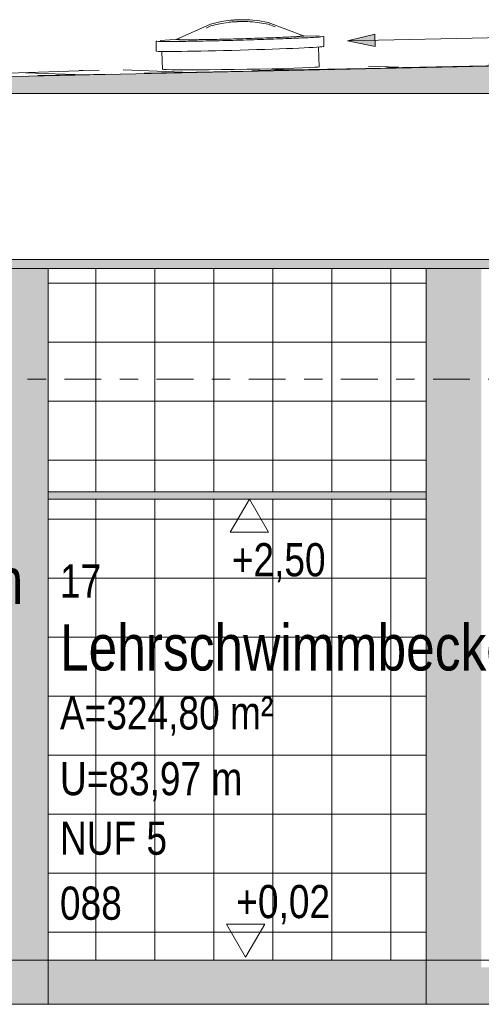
# Model space of a CAD drawing. Header units: metres. Extents: x -34 to 182, y -15 to 869.
# Tile 32 of 46: x 61.5 to 64, y -3.04 to 2.3. Entities that reach past the tile are written whole.
import ezdxf

# ---------------------------------------------------------------- set-up
doc = ezdxf.new("R2010")
doc.units = ezdxf.units.M
doc.linetypes.add('_Ebene_', pattern=[0.4, 0.2, -0.1, 0, -0.1])
for name, color, linetype, lineweight in [('A_Ebenen', 130, 'Continuous', 5), ('A_Fenster', 45, 'Continuous', 5), ('A_Geschossdecken', 7, 'Continuous', 5), ('A_Geschossdecken_Oberflächenschraffur', 7, 'Continuous', 5), ('A_Geschossdecken_Schraffur', 7, 'Continuous', 5), ('A_Hoehenkoten', 124, 'Continuous', 5), ('A_Linien_Feine Linien', 7, 'Continuous', 5), ('A_Raum-Txt', 16, 'Continuous', 5), ('A_Wand', 244, 'Continuous', 5), ('A_Wand_Schraff', 1, 'Continuous', 5), ('A_Wände_Oberflächenschraffur', 244, 'Continuous', 5), ('Neigungskoten', 130, 'Continuous', 5)]:
    doc.layers.add(name, color=color, linetype=linetype, lineweight=lineweight)
doc.styles.add('Arial', font='arial.ttf', dxfattribs={"width": 0.8, "height": 0.1799999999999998})
doc.styles.add('Arial_B', font='txt', dxfattribs={"width": 0.8, "height": 0.25})
pattern_1 = [(0, (108.6305165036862, 18.796), (0, 0.32), []), (90, (108.6305165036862, 18.796), (-0.32, 1.959434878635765e-17), [])]

# ---------------------------------------------------------------- blocks, each defined once
blk = doc.blocks.new('FE Dachkuppel rund - Ø_850 _1000_-8069998-F')
at = {"layer": 'A_Fenster', "color": 250, "lineweight": 9}
for p, q in [((-9.201043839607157, 2.199398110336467), (-9.305373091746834, 2.191267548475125)), ((-9.21818725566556, 2.197159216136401), (-9.218123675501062, 2.194891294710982)), ((-8.441079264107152, 2.215497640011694), (-8.54570016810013, 2.217770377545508)), ((-8.52839451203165, 2.21422212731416), (-8.528458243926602, 2.216495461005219)), ((-8.416820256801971, 2.15960962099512), (-8.418339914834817, 2.213816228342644)), ((-9.327982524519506, 2.188314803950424), (-9.326462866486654, 2.1341081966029)), ((-8.443689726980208, 2.047522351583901), (-8.446735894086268, 2.156179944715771)), ((-9.29640205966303, 2.132359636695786), (-9.293651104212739, 2.034232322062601))]:
    blk.add_line(p, q, dxfattribs=at)
at = {"layer": 'A_Fenster', "color": 250, "lineweight": 9, "flags": 128}
for points in [[(-9.21806941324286, 2.197312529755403), (-9.032281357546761, 2.281050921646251), (-8.975292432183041, 2.294027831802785), (-8.94840607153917, 2.298335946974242), (-8.932794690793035, 2.300318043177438), (-8.922584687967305, 2.301410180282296), (-8.915371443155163, 2.302084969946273), (-8.90999121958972, 2.302536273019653), (-8.905812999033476, 2.302856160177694), (-8.902465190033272, 2.303093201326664), (-8.899714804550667, 2.303275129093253), (-8.897408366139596, 2.303418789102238), (-8.895440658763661, 2.303534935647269), (-8.893737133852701, 2.30363072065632), (-8.892243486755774, 2.303711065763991), (-8.890919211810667, 2.303779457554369), (-8.889733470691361, 2.303838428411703), (-8.88866236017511, 2.303889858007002), (-8.887687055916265, 2.303935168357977), (-8.88679252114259, 2.303975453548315), (-8.88596658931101, 2.304011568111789), (-8.885199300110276, 2.304044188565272), (-8.884482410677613, 2.304073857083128), (-8.883809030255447, 2.304101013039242), (-8.883173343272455, 2.304126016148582), (-8.882570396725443, 2.304149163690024), (-8.881995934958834, 2.304170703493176), (-8.881446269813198, 2.304190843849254), (-8.880918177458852, 2.304209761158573), (-8.880408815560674, 2.304227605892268), (-8.87991565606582, 2.304244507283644), (-8.879436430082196, 2.30426057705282), (-8.878969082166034, 2.304275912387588), (-8.87851173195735, 2.304290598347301), (-8.878062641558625, 2.304304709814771), (-8.877620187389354, 2.304318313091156), (-8.877182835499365, 2.30433146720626), (-8.876749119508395, 2.304344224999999), (-8.876317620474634, 2.304356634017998), (-8.876054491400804, 2.304364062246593)], [(-8.528584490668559, 2.216641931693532), (-8.718772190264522, 2.28984001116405), (-8.776398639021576, 2.299603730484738), (-8.803484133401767, 2.302398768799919), (-8.819182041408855, 2.303503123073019), (-8.829437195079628, 2.304021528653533), (-8.8366769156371, 2.304291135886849), (-8.842073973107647, 2.304440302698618), (-8.84626355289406, 2.304525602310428), (-8.849619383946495, 2.3045747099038), (-8.852375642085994, 2.304602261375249), (-8.854686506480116, 2.304616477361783), (-8.856657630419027, 2.304622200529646), (-8.858363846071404, 2.304622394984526), (-8.859859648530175, 2.304618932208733), (-8.861185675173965, 2.30461302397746), (-8.86237285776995, 2.304605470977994), (-8.863445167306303, 2.304596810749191), (-8.864421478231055, 2.304587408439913), (-8.86531686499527, 2.304577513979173), (-8.866143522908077, 2.304567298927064), (-8.866911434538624, 2.304556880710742), (-8.867628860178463, 2.304546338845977), (-8.868302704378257, 2.304535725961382), (-8.868938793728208, 2.304525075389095), (-8.869542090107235, 2.304514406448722), (-8.870116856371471, 2.30450372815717), (-8.87066678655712, 2.304493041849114), (-8.871195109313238, 2.304482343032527), (-8.871704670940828, 2.304471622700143), (-8.872198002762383, 2.304460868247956), (-8.872677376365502, 2.304450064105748), (-8.873144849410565, 2.304439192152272), (-8.873602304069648, 2.304428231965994), (-8.874051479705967, 2.304417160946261), (-8.874494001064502, 2.304405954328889), (-8.874931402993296, 2.304394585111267), (-8.875365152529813, 2.30438302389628), (-8.875796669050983, 2.304371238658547), (-8.876054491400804, 2.304364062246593)], [(-9.056797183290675, 2.2591989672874), (-9.030854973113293, 2.271070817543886), (-8.974011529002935, 2.284096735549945), (-8.947300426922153, 2.288393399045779), (-8.931823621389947, 2.290363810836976), (-8.921714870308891, 2.291447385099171), (-8.914579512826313, 2.292116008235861), (-8.909260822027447, 2.292562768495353), (-8.905132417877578, 2.292879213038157), (-8.901825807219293, 2.293113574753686), (-8.899110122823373, 2.293293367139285), (-8.896833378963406, 2.293435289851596), (-8.894891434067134, 2.293549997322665), (-8.893210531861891, 2.29364457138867), (-8.891736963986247, 2.293723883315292), (-8.890430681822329, 2.293791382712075), (-8.889261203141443, 2.2938495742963), (-8.888204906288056, 2.293900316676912), (-8.887243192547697, 2.293945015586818), (-8.886361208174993, 2.293984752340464), (-8.885546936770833, 2.294020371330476), (-8.884790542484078, 2.294052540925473), (-8.884083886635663, 2.29408179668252), (-8.883420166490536, 2.294108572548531), (-8.882793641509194, 2.294133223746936), (-8.882199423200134, 2.294156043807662), (-8.88163331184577, 2.294177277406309), (-8.881091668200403, 2.294197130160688), (-8.88057131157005, 2.294215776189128), (-8.880069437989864, 2.294233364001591), (-8.879583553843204, 2.294250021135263), (-8.879111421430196, 2.294265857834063), (-8.87865101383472, 2.29428096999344), (-8.878200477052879, 2.29429544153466), (-8.877758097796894, 2.294309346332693), (-8.877322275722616, 2.294322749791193), (-8.876891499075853, 2.294335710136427), (-8.876464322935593, 2.294348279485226), (-8.876039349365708, 2.294360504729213), (-8.87577429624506, 2.294367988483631)], [(-8.681941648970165, 2.265039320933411), (-8.719637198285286, 2.279795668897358), (-8.777121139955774, 2.289616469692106), (-8.80403100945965, 2.292409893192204), (-8.819593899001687, 2.293510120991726), (-8.829747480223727, 2.294025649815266), (-8.83690909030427, 2.294293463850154), (-8.842244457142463, 2.294441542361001), (-8.84638410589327, 2.294526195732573), (-8.849698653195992, 2.294574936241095), (-8.852420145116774, 2.294602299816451), (-8.854701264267, 2.294616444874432), (-8.856646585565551, 2.294622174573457), (-8.858330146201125, 2.29462242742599), (-8.859805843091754, 2.294619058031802), (-8.861113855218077, 2.294613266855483), (-8.86228475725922, 2.294605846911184), (-8.863342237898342, 2.29459733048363), (-8.864304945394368, 2.294588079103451), (-8.86518777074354, 2.294578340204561), (-8.866002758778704, 2.294568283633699), (-8.86675976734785, 2.294558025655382), (-8.867466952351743, 2.29454764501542), (-8.868131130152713, 2.294537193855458), (-8.868758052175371, 2.294526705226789), (-8.869352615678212, 2.29451619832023), (-8.869919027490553, 2.294505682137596), (-8.870460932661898, 2.294495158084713), (-8.870981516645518, 2.294484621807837), (-8.871483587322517, 2.294474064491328), (-8.871969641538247, 2.294463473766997), (-8.872441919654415, 2.294452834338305), (-8.8729024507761, 2.294442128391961), (-8.87335309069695, 2.29443133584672), (-8.873795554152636, 2.294420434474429), (-8.874231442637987, 2.294409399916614), (-8.874662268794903, 2.294398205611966), (-8.875089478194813, 2.294386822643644), (-8.875514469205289, 2.294375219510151), (-8.87577429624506, 2.294367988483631)]]:
    blk.add_lwpolyline(points, dxfattribs=at)
at = {"layer": 'A_Fenster', "color": 250, "lineweight": 9}
for centre, major_axis, ratio, start_param, end_param in [((-8.873322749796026, 2.206827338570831), (0.3448645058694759, 0.009668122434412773), 0.01633874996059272, 3.170844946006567, 3.418545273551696), ((-8.873322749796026, 2.20682733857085), (0.3448645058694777, 0.009668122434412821), 0.01633874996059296, 3.170844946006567, 3.418545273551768), ((-8.873322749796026, 2.206827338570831), (0.3448645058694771, 0.009668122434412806), 0.01633874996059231, 3.41854539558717, 3.603344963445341), ((-8.873322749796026, 2.20682733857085), (0.3448645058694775, 0.009668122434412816), 0.01633874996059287, 3.418545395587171, 3.603344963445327), ((-8.873322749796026, 2.206827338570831), (0.3448645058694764, 0.009668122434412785), 0.01633874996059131, 3.603344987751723, 3.788144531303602), ((-8.873322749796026, 2.20682733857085), (0.344864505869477, 0.009668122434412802), 0.01633874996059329, 3.603344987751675, 3.788144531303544), ((-8.873322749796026, 2.206827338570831), (0.3448645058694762, 0.009668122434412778), 0.01633874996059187, 3.788144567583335, 3.97294407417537), ((-8.873322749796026, 2.20682733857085), (0.3448645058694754, 0.009668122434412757), 0.01633874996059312, 3.788144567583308, 3.972944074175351), ((-8.873322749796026, 2.206827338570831), (0.3448645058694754, 0.009668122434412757), 0.01633874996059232, 3.972944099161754, 4.157743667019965), ((-8.873322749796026, 2.20682733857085), (0.3448645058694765, 0.00966812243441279), 0.01633874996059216, 3.972944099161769, 4.157743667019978), ((-8.87316121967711, 2.201065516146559), (0.4548213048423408, 0.01275071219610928), 0.01633874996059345, 4.216101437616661, 4.546795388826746), ((-8.873322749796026, 2.206827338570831), (0.3448645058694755, 0.00966812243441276), 0.01633874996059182, 4.157743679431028, 4.342543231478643), ((-8.873322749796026, 2.20682733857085), (0.3448645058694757, 0.009668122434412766), 0.01633874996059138, 4.157743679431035, 4.342543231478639), ((-8.873322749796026, 2.206827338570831), (0.3448645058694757, 0.009668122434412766), 0.01633874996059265, 4.342543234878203, 4.527342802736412), ((-8.873322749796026, 2.20682733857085), (0.3448645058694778, 0.009668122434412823), 0.01633874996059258, 4.342543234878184, 4.527342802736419), ((-8.87316121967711, 2.201065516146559), (0.4548213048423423, 0.01275071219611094), 0.01633874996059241, 4.546795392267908, 4.712142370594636), ((-8.873322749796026, 2.206827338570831), (0.3448645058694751, 0.009668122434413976), 0.01633874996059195, 4.527342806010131, 4.712142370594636), ((-8.873322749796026, 2.20682733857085), (0.344864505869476, 0.009668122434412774), 0.01633874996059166, 4.527342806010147, 4.712142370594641), ((-8.873322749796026, 2.206827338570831), (0.344864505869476, 0.009668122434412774), 0.01633874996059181, 4.712142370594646, 4.896941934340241), ((-8.873322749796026, 2.20682733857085), (0.3448645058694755, 0.00966812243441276), 0.01633874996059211, 4.712142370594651, 4.896941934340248), ((-8.87316121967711, 2.201065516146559), (0.454821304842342, 0.01275071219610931), 0.0163387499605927, 4.712142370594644, 4.877489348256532), ((-8.873322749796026, 2.206827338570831), (0.3448645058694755, 0.00966812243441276), 0.01633874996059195, 4.896941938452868, 5.266541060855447), ((-8.873322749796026, 2.20682733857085), (0.3448645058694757, 0.009668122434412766), 0.01633874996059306, 4.896941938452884, 5.266541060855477), ((-8.87316121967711, 2.201065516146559), (0.4548213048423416, 0.0127507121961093), 0.01633874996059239, 4.87748935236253, 5.208183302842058), ((-8.873322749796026, 2.206827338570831), (0.3448645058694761, 0.009668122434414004), 0.01633874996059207, 5.266541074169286, 5.451340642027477), ((-8.873322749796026, 2.20682733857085), (0.3448645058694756, 0.009668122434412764), 0.01633874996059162, 5.266541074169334, 5.451340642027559), ((-8.87316121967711, 2.201065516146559), (0.4548213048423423, 0.01275071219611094), 0.01633874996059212, 5.208183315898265, 5.373530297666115), ((-8.873322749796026, 2.206827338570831), (0.3448645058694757, 0.009668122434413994), 0.01633874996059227, 5.451340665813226, 5.63614017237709), ((-8.873322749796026, 2.20682733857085), (0.3448645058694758, 0.009668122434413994), 0.01633874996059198, 5.451340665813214, 5.636140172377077), ((-8.873322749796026, 2.206827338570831), (0.3448645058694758, 0.009668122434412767), 0.01633874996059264, 5.63614020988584, 5.820939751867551), ((-8.873322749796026, 2.20682733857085), (0.3448645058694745, 0.009668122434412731), 0.01633874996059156, 5.636140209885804, 5.820939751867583), ((-8.87316121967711, 2.201065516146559), (0.4548213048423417, 0.0127507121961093), 0.01633874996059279, 5.373530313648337, 5.538877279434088), ((-8.873322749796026, 2.206827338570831), (0.3448645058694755, 0.00966812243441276), 0.0163387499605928, 5.820939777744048, 6.005739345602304), ((-8.873322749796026, 2.20682733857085), (0.344864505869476, 0.009668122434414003), 0.01633874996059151, 5.820939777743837, 6.005739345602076), ((-8.873322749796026, 2.206827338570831), (0.3448645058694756, 0.009668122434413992), 0.01633874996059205, 6.005739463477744, 6.253933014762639), ((-8.873322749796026, 2.20682733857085), (0.3448645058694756, 0.009668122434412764), 0.01633874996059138, 6.005739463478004, 6.253933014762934), ((-8.87316121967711, 2.201065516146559), (0.454821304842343, 0.01275071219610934), 0.01633874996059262, 5.538877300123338, 5.704224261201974), ((-8.87316121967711, 2.201065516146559), (0.4548213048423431, 0.01275071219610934), 0.0163387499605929, 5.704224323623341, 5.869571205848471), ((-8.87316121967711, 2.201065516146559), (0.4548213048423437, 0.01275071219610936), 0.01633874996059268, 5.86957124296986, 6.034918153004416), ((-8.87316121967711, 2.201065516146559), (0.4548213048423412, 0.01275071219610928), 0.01633874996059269, 6.034918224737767, 6.260799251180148), ((-8.87316121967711, 2.201065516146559), (0.4548213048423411, 0.0127507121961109), 0.01633874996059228, 3.163978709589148, 3.389366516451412), ((-8.871641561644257, 2.146858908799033), (0.454821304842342, 0.01275071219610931), 0.01633874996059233, 3.165927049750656, 4.712142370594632), ((-8.87316121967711, 2.201065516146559), (0.4548213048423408, 0.01275071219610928), 0.01633874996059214, 3.389366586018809, 3.554713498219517), ((-8.87316121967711, 2.201065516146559), (0.4548213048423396, 0.01275071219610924), 0.01633874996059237, 3.554713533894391, 3.720060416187), ((-8.87316121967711, 2.201065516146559), (0.4548213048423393, 0.01275071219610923), 0.01633874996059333, 3.720060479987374, 3.885407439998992), ((-8.87316121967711, 2.201065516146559), (0.4548213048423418, 0.0127507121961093), 0.0163387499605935, 3.885407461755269, 4.050754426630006), ((-8.87316121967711, 2.201065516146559), (0.4548213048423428, 0.01275071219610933), 0.01633874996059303, 4.050754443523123, 4.216101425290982), ((-8.871641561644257, 2.146858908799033), (0.45482130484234, 0.01275071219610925), 0.01633874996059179, 4.712142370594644, 6.258850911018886)]:
    blk.add_ellipse(centre, major_axis=major_axis, ratio=ratio, start_param=start_param, end_param=end_param, dxfattribs=at)
blk = doc.blocks.new('Höhenkoten - leer-6237472-F')
at = {"layer": 'A_Hoehenkoten'}
for p, q in [((-23.59851613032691, -6.765100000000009), (-23.80636222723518, -6.765100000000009)), ((-23.70243917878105, -6.945100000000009), (-23.80636222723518, -6.765100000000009)), ((-23.70243917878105, -6.945100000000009), (-23.59851613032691, -6.765100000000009))]:
    blk.add_line(p, q, dxfattribs=at)

msp = doc.modelspace()

# ---------------------------------------------------------------- hatches: boundary and pattern name
at = {"layer": 'A_Geschossdecken_Oberflächenschraffur'}
h = msp.add_hatch(dxfattribs=at)
h.set_pattern_fill('FP_64', color=9, style=0, pattern_type=2)
h.set_pattern_definition([(181.014, (61.23151650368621, 1.98), (-0.5888546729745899, -0.01342289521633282), [])])
h.paths.add_polyline_path([(59.90217254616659, 1.963361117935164), (68.45787319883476, 2.149474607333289), (68.45778795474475, 2.152806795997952), (62.73099987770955, 2.027816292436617), (61.26923445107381, 1.994353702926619), (60.66310168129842, 1.981034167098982), (59.89262303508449, 1.964281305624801), (59.89694984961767, 1.963864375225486)], flags=0)
h.paths.add_polyline_path([(59.90217254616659, 1.965249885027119), (59.90217254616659, 1.965252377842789), (59.9453042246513, 1.966202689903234)], flags=0)
h.paths.add_polyline_path([(61.1905502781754, 1.993685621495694), (61.1905502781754, 1.993688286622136), (61.20018441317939, 1.993901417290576)], flags=0)
h.paths.add_polyline_path([(61.1834275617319, 1.993529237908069), (61.18342806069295, 1.993531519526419), (61.1905502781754, 1.993685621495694)], flags=0)
h.paths.add_polyline_path([(61.30375446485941, 1.995880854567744), (61.30375446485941, 1.995884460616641), (61.31467935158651, 1.996124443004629)], flags=0)
h.paths.add_polyline_path([(69.30767080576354, 2.168262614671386), (69.75420461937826, 2.180838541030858), (69.30759597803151, 2.171181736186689), (69.30767031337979, 2.168275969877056)], flags=0)
h = msp.add_hatch(dxfattribs=at)
h.set_pattern_fill('FP_38', color=9, style=0, pattern_type=2)
h.set_pattern_definition([(177.949, (65.3195165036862, 2.085), (-0.588840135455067, -0.01293425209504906), [])])
h.paths.add_polyline_path([(59.88620259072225, 1.964899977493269), (60.55133983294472, 1.980607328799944), (60.47609206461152, 1.98144910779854), (60.4705006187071, 1.983408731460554), (60.47049298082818, 1.983681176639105), (59.901471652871, 1.965390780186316)], flags=0)
h.paths.add_polyline_path([(60.86921942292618, 1.986640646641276), (64.93763126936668, 2.077586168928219), (63.1149962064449, 2.048049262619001), (63.06570668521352, 2.044752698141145), (62.92833130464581, 2.039910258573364), (62.72720630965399, 2.035528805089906), (62.52146308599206, 2.032976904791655), (62.34153779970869, 2.032998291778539), (62.27662658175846, 2.034944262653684), (62.27187557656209, 2.035914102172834), (61.86977539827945, 2.028659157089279), (61.32009272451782, 2.009869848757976), (61.3193511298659, 2.006013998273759), (61.31049331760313, 2.004535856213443), (61.26095625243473, 2.001035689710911), (61.12387647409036, 1.994851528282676), (60.87217006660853, 1.986723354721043)], flags=0)
h.paths.add_polyline_path([(61.26931816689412, 1.997372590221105), (61.26931816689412, 1.997375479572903), (61.27430739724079, 1.997480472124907)], flags=0)
h.paths.add_polyline_path([(61.31470841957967, 1.998354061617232), (61.31470841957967, 1.998356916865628), (61.31899652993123, 1.998446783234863)], flags=0)
h.paths.add_polyline_path([(61.43062808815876, 2.000860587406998), (61.43062808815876, 2.000863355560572), (61.45577539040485, 2.001404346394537)], flags=0)
h.paths.add_polyline_path([(61.9284703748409, 2.011625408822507), (61.9284703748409, 2.011627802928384), (61.98297958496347, 2.012806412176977)], flags=0)
h = msp.add_hatch(dxfattribs=at)
h.set_pattern_fill('FP_37', color=9, style=0, pattern_type=2)
h.set_pattern_definition([(179.575, (61.4925165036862, 2.085), (-0.4631207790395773, -0.01456516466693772), [])])
h.paths.add_polyline_path([(59.88620259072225, 1.964899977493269), (60.47049174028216, 1.983725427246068), (60.46976637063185, 2.009599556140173), (60.13909761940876, 2.004851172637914), (59.88749181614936, 1.965103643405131)], flags=0)
h.paths.add_polyline_path([(61.32006133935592, 2.010989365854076), (61.86977539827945, 2.029702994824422), (61.31978655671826, 2.020790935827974), (61.31999006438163, 2.013531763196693)], flags=0)
at = {"layer": 'A_Geschossdecken_Schraffur', "lineweight": 9}
h = msp.add_hatch(color=253, dxfattribs=at)
h.paths.add_polyline_path([(42.92568523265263, 0.9548999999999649), (70.74032865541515, 0.9548999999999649), (70.74032865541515, 2.204899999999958), (68.66202659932, 2.1527704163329), (59.90217309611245, 1.963361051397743), (45.79478088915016, 2.160049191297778), (42.92568523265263, 2.204899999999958), (42.92568523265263, 1.229837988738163)], flags=0)
h.paths.add_polyline_path([(63.00181726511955, 1.004899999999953), (43.32739056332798, 1.004899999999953), (43.32739056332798, 1.904899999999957), (70.63757372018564, 1.904899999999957), (70.63757372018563, 1.004899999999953), (64.81308425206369, 1.004899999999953)], flags=0)
msp.add_hatch(color=253, dxfattribs=at).paths.add_polyline_path([(61.65046172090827, -0.2951000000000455), (63.70154010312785, -0.2951000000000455), (63.70154010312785, -0.255100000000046), (61.65046172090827, -0.255100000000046)], flags=0)
h = msp.add_hatch(color=253, dxfattribs=at)
h.paths.add_polyline_path([(70.53682787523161, -3.035100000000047), (70.53682789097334, -2.775100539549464), (69.85135334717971, -2.795100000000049), (67.32947508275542, -2.795100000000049), (67.32947508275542, -3.035100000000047), (70.24688521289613, -3.035100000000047)], flags=0)
h.paths.add_polyline_path([(61.65046172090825, -3.035100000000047), (63.70154010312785, -3.035100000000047), (63.70154010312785, -2.795100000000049), (61.65046172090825, -2.795100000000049)], flags=0)
h = msp.add_hatch(color=253, dxfattribs=at)
h.paths.add_polyline_path([(57.88618428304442, -3.035100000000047), (61.65046172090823, -3.035100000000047), (61.65046172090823, -2.79510000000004), (61.42778814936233, -2.79510000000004), (61.42778814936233, -2.815100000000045), (60.37320060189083, -2.815100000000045), (60.37320060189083, -2.79510000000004), (57.88618428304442, -2.79510000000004)], flags=0)
h.paths.add_polyline_path([(67.32947508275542, -3.035100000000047), (67.32947508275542, -2.79510000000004), (67.044463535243, -2.79510000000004), (67.044463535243, -2.83510000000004), (64.00154286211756, -2.83510000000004), (64.00154286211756, -2.79510000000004), (63.70154010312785, -2.79510000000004), (63.70154010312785, -3.035100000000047), (66.62435123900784, -3.035100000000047)], flags=0)
at = {"layer": 'A_Wand_Schraff', "lineweight": 9}
for points in [[(61.65046172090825, -2.79510000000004), (61.65046172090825, 0.9548999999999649), (61.43545971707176, 0.9548999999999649), (61.43545971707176, -2.79510000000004)], [(64.00154286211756, -2.79510000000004), (64.00154286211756, 0.9548999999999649), (63.70154010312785, 0.9548999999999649), (63.70154010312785, -2.79510000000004)]]:
    msp.add_hatch(color=253, dxfattribs=at).paths.add_polyline_path(points, flags=0)
at = {"layer": 'A_Wände_Oberflächenschraffur'}
h = msp.add_hatch(dxfattribs=at)
h.set_pattern_fill('FP_52', color=133, style=0, pattern_type=2)
h.set_pattern_definition(pattern_1)
h.paths.add_polyline_path([(61.65046172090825, -2.79510000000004), (63.70154010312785, -2.79510000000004), (63.70154010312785, -0.2951000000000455), (61.65046172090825, -0.2951000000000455), (61.65046172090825, -1.645835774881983)], flags=0)
h.paths.add_polyline_path([(63.70154010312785, -0.255100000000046), (63.70154010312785, 0.9548999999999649), (61.65046172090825, 0.9548999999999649), (61.65046172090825, -0.255100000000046), (63.00181726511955, -0.255100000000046)], flags=0)
h = msp.add_hatch(dxfattribs=at)
h.set_pattern_fill('FP_52', color=133, style=0, pattern_type=2)
h.set_pattern_definition(pattern_1)
h.paths.add_polyline_path([(61.65046172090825, -2.79510000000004), (63.70154010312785, -2.79510000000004), (63.70154010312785, -0.2951000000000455), (61.65046172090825, -0.2951000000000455), (61.65046172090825, -1.645835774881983)], flags=0)
h.paths.add_polyline_path([(63.70154010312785, -0.255100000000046), (63.70154010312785, 0.9548999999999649), (61.65046172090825, 0.9548999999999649), (61.65046172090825, -0.255100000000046), (63.00181726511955, -0.255100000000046)], flags=0)
at = {"layer": 'Neigungskoten'}
msp.add_hatch(color=256, dxfattribs=at).paths.add_polyline_path([(63.27464408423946, 2.189876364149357), (63.42534269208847, 2.159946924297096), (63.42387213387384, 2.226439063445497)], flags=0)

# ---------------------------------------------------------------- linework, layer by layer
at = {"layer": 'A_Ebenen', "color": 170, "linetype": '_Ebene_', "lineweight": 9}
for p, q in [((98.1568954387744, 0.9548999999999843), (38.73953845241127, 0.9548999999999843)), ((38.73953845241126, 0.3548999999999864), (98.15689543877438, 0.3548999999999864)), ((98.1568954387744, -2.795100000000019), (40.00953845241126, -2.795100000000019)), ((98.1568954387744, -3.035100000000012), (40.00953845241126, -3.035100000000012))]:
    msp.add_line(p, q, dxfattribs=at)
at = {"layer": 'A_Geschossdecken', "color": 250, "lineweight": 9}
for p, q in [((68.92406578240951, 2.158436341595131), (60.62452934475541, 1.978980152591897)), ((61.92847021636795, 2.03054585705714), (61.32006133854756, 2.010989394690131)), ((62.27101854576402, 2.03589968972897), (62.27662691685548, 2.034944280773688)), ((62.27662691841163, 2.034944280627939), (62.293875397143, 2.033971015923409)), ((62.29387541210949, 2.033971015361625), (62.32208716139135, 2.033237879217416)), ((62.32208716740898, 2.033237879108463), (62.36049263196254, 2.032764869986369)), ((62.36049264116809, 2.032764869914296), (62.40804422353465, 2.032564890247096)), ((62.40804423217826, 2.032564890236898), (62.46344485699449, 2.032643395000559)), ((62.46344486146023, 2.03264339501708), (62.5251833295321, 2.032998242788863)), ((62.86660896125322, 2.038335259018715), (62.92832970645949, 2.039910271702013)), ((62.92832971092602, 2.039910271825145), (62.98370746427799, 2.041563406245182)), ((62.9837074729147, 2.041563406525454), (63.03123165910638, 2.043249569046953)), ((63.03123166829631, 2.043249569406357), (63.06960595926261, 2.044922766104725)), ((63.06960596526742, 2.044922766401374), (63.09778361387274, 2.04653735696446)), ((42.92568523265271, 0.9548999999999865), (70.68085286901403, 0.9548999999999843)), ((63.7015401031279, -0.2551000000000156), (61.65046172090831, -0.2551000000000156)), ((61.65046172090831, -0.2951000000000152), (63.7015401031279, -0.2951000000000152)), ((64.00154267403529, -2.795100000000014), (61.43545971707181, -2.795100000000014)), ((61.6504617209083, -2.795100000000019), (61.6504617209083, -3.035100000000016)), ((63.7015401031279, -3.035100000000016), (63.7015401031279, -2.795100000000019)), ((57.88618428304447, -3.035100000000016), (70.53682787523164, -3.035100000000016))]:
    msp.add_line(p, q, dxfattribs=at)
at = {"layer": 'A_Geschossdecken', "color": 250, "lineweight": 9, "flags": 128}
for points in [[(62.52518333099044, 2.032998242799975), (62.59157558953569, 2.033619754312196), (62.66081062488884, 2.034490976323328), (62.73099988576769, 2.035588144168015), (62.80022879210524, 2.036881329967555), (62.86660895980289, 2.038335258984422)], [(63.09778362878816, 2.046537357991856), (63.11499600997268, 2.048049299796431), (63.12057258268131, 2.049178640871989)]]:
    msp.add_lwpolyline(points, dxfattribs=at)
at = {"layer": 'A_Linien_Feine Linien'}
for p, q in [((70.63757372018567, 1.904899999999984), (43.32739056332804, 1.904899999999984)), ((43.32739056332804, 1.004899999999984), (70.63757372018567, 1.004899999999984))]:
    msp.add_line(p, q, dxfattribs=at)
at = {"layer": 'A_Wand', "color": 250, "lineweight": 9}
for p, q in [((61.6504617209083, -2.795100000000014), (61.6504617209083, 0.9548999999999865)), ((63.7015401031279, 0.9548999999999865), (63.7015401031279, -2.795100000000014))]:
    msp.add_line(p, q, dxfattribs=at)
at = {"layer": 'Neigungskoten'}
for p, q in [((65.27415513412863, 2.234098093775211), (63.27464408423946, 2.189876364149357)), ((63.42387213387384, 2.226439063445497), (63.27464408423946, 2.189876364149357)), ((63.27464408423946, 2.189876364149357), (63.42534269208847, 2.159946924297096)), ((63.42534269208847, 2.159946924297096), (63.42387213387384, 2.226439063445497))]:
    msp.add_line(p, q, dxfattribs=at)

# ---------------------------------------------------------------- block references
at = {"layer": 'A_Fenster', "color": 250, "lineweight": 9}
msp.add_blockref('FE Dachkuppel rund - Ø_850 _1000_-8069998-F', (71.5645165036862, 0), dxfattribs=at)
at = {"layer": 'A_Hoehenkoten', "rotation": 180}
msp.add_blockref('Höhenkoten - leer-6237472-F', (39.04046751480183, -7.240200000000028), dxfattribs=at)
at = {"layer": 'A_Hoehenkoten'}
msp.add_blockref('Höhenkoten - leer-6237472-F', (86.42513027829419, 4.165000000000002), dxfattribs=at)

# ---------------------------------------------------------------- texts
at = {"layer": 'A_Hoehenkoten', "char_height": 0.18, "width": 0.6015934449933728, "attachment_point": 1, "line_spacing_factor": 0.9417779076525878, "style": 'Arial'}
for s, insert in [('+2,50', (62.64768302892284, -0.5338959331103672)), ('+0,02', (62.67202716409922, -2.387942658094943))]:
    msp.add_mtext(s, dxfattribs=dict(at, insert=insert))
at = {"layer": 'A_Raum-Txt', "attachment_point": 1}
for s, insert, char_height, width, style in [('Vorraum', (60.44499864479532, -0.6148592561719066), 0.2499999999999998, 1.391729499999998, 'Arial_B'), ('17', (61.71514935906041, -0.6494199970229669), 0.1799999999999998, 0.2693669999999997, 'Arial'), ('Lehrschwimmbecken', (61.71514935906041, -0.974859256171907), 0.2499999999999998, 3.437635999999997, 'Arial_B'), ('A=324,80 m²', (61.71514935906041, -1.364683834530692), 0.1799999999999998, 1.378902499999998, 'Arial'), ('U=83,97 m', (61.71514935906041, -1.721353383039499), 0.1799999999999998, 1.180083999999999, 'Arial'), ('NUF 5', (61.71514935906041, -2.043967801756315), 0.1799999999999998, 0.6926579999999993, 'Arial'), ('088', (61.71514935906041, -2.396605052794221), 0.1799999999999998, 0.4040504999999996, 'Arial')]:
    msp.add_mtext(s, dxfattribs=dict(at, insert=insert, char_height=char_height, width=width, style=style))

doc.saveas('drawing.dxf')
